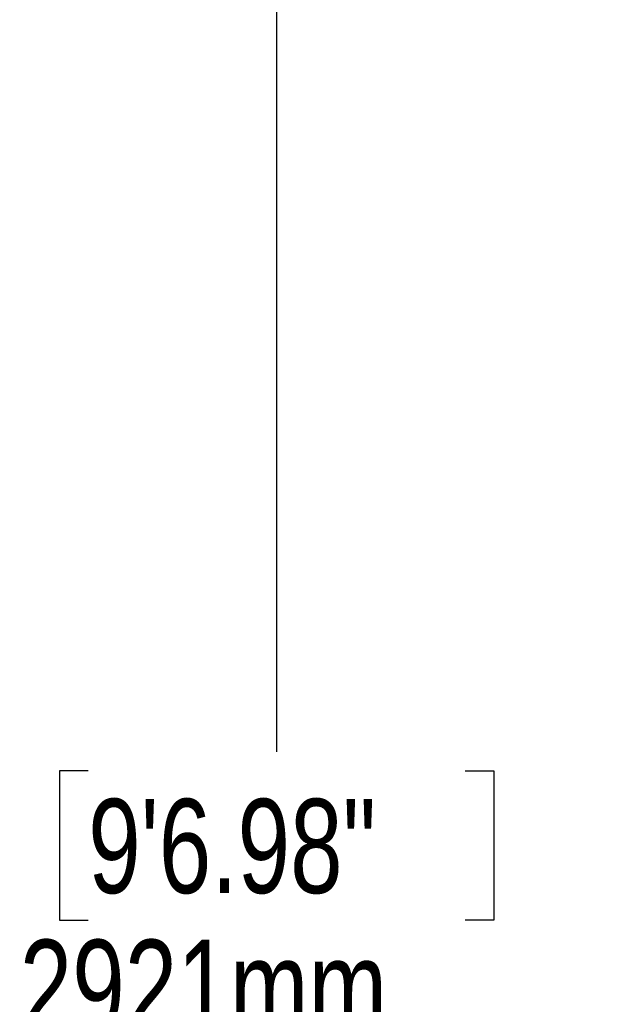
# Model space of a CAD drawing. Header units: millimetres. Extents: x 20 to 26059, y 28 to 17777.
# Tile 14 of 90: x 7085 to 8030, y 5046 to 6614. Entities that reach past the tile are written whole.
import ezdxf

# ---------------------------------------------------------------- set-up
doc = ezdxf.new("R2010")
doc.units = ezdxf.units.MM
doc.header["$LTSCALE"] = 2
doc.layers.add('COMPONENT_GEOMETRY', color=7, linetype='Continuous')
doc.styles.add('SLDTEXTSTYLE0', font='TXT', dxfattribs={"width": 0.75})
doc.dimstyles.new('SLDDIMSTYLE0', dxfattribs={"dimtxt": 150, "dimasz": 6.604, "dimexe": 0, "dimexo": 0.0625, "dimgap": 37.5, "dimtad": 0, "dimtih": 1, "dimtoh": 1, "dimdec": 0, "dimrnd": 1e-09, "dimzin": 12, "dimdsep": 46, "dimtxsty": 'SLDTEXTSTYLE0', "dimsah": 1, "dimcen": 0.09, "dimadec": 0, "dimazin": 3, "dimtfac": 1, "dimtdec": 0, "dimtofl": 0, "dimtmove": 0, "dimatfit": 3, "dimfxl": 1, "dimfrac": 2, "dimtolj": 1, "dimtzin": 12, "dimarcsym": 0})

# ---------------------------------------------------------------- blocks, each defined once
blk = doc.blocks.new('_D_2')
at = {"layer": 'COMPONENT_GEOMETRY', "color": 7}
for p, q in [((8973, 8122.3), (7487.8, 8122.3)), ((7494.2, 8122.3), (7494.2, 5448.3)), ((7194.1, 5417.9), (7148.4, 5417.9)), ((7148.4, 5417.9), (7148.4, 5179.7)), ((7794.3, 5417.9), (7840, 5417.9)), ((7840, 5417.9), (7840, 5179.7)), ((7148.4, 5179.7), (7194.1, 5179.7)), ((7840, 5179.7), (7794.3, 5179.7)), ((7494.2, 2281.3), (7494.2, 4955.3)), ((8897.9, 2281.3), (7487.8, 2281.3))]:
    blk.add_line(p, q, dxfattribs=at)
for points in [[(7494.2, 8122.3), (7493.2, 8115.7), (7495.2, 8115.7)], [(7494.2, 2281.3), (7495.2, 2287.9), (7493.2, 2287.9)]]:
    blk.add_solid(points, dxfattribs=at)
at = {"layer": 'COMPONENT_GEOMETRY', "color": 7, "char_height": 150, "attachment_point": 1, "style": 'SLDTEXTSTYLE0'}
for s, insert in [('9\'6.98"', (7194.1, 5373.1)), ('2921mm', (7085, 5148.7))]:
    blk.add_mtext(s, dxfattribs=dict(at, insert=insert))

msp = doc.modelspace()

# ---------------------------------------------------------------- dimensions: what is measured, and where the dimension line sits
at = {"layer": 'COMPONENT_GEOMETRY', "color": 7}
dim = msp.add_linear_dim(base=(7494.18, 8122.33), p1=(8900.46, 2281.33), p2=(8975.53, 8122.33), angle=90, dimstyle='SLDDIMSTYLE0', dxfattribs=at)
dim.commit()
dim.dimension.update_dxf_attribs({"geometry": '_D_2', "text_midpoint": (7494.18, 5201.83), "dimtype": 160})

doc.saveas('drawing.dxf')
